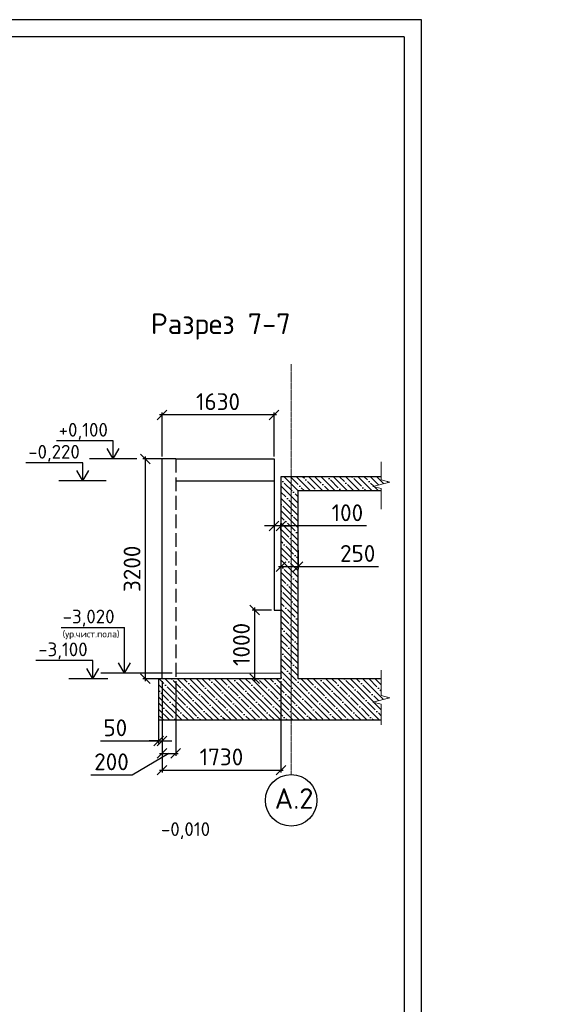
# Model space of a CAD drawing. Header units: millimetres. Extents: x 125896 to 2572636, y -120305 to 130347.
# Tile 84 of 256: x 371051 to 378834, y 40751 to 55079. Entities that reach past the tile are written whole.
import ezdxf

# ---------------------------------------------------------------- set-up
doc = ezdxf.new("R2010")
doc.units = ezdxf.units.MM
for name, pattern in [('______2', [270, 200, -70]), ('CENTER', [2, 1.25, -0.25, 0.25, -0.25]), ('CENTER2', [28.575, 19.05, -3.175, 3.175, -3.175])]:
    doc.linetypes.add(name, pattern=pattern)
for name, color, linetype in [('11', 7, 'Continuous'), ('СПДС_Оси', 7, 'Continuous'), ('Столовая - обозначения', 7, 'Continuous')]:
    doc.layers.add(name, color=color, linetype=linetype)
for name, color, linetype, lineweight in [('AF_Stena', 90, 'Continuous', 18), ('Standard', 7, 'Continuous', 25), ('ОСИ', 7, 'CENTER', 15), ('Столовая Двери и окна', 7, 'Continuous', 15), ('ТЕКСТ', 7, 'Continuous', 15)]:
    doc.layers.add(name, color=color, linetype=linetype, lineweight=lineweight)
doc.styles.get("Standard").update_dxf_attribs({"font": 'isocpeur.ttf'})
doc.styles.add('ГОСТ', font='isocpeur.ttf')
doc.dimstyles.new('Осевые', dxfattribs={"dimscale": 0.7, "dimtxt": 450, "dimasz": 400, "dimexe": 100, "dimexo": 100, "dimgap": 100, "dimtad": 1, "dimdec": 0, "dimzin": 0, "dimdsep": 46, "dimtxsty": 'Standard', "dimblk": 'OBLIQUE', "dimcen": 9, "dimdle": 100, "dimazin": 0, "dimtm": 1e-09, "dimtfac": 1, "dimtdec": 0, "dimtofl": 0, "dimtmove": 0, "dimatfit": 3, "dimfxl": 1, "dimtolj": 1, "dimtzin": 0, "dimarcsym": 0})

# ---------------------------------------------------------------- blocks, each defined once
blk = doc.blocks.new('_OBLIQUE')
at = {"color": 0, "linetype": 'ByBlock'}
blk.add_line((-0.5, -0.5), (0.5, 0.5), dxfattribs=at)
blk = doc.blocks.new('*D640')
at = {"layer": 'Defpoints', "color": 0, "linetype": 'ByBlock', "lineweight": 20, "ltscale": 13, "transparency": 16777216}
for p in [(374854, 47455), (375104, 47397), (374854, 47119)]:
    blk.add_point(p, dxfattribs=at)
at = {"layer": 'ОСИ', "color": 0, "linetype": 'ByBlock', "lineweight": -2, "ltscale": 13, "transparency": 16777216}
for p, q in [((374854, 47420), (374854, 47084)), ((375104, 47362), (375104, 47084)), ((375139, 47119), (374819, 47119)), ((376275, 47119), (375104, 47119))]:
    blk.add_line(p, q, dxfattribs=at)
at = {"layer": 'ОСИ', "color": 0, "linetype": 'ByBlock', "lineweight": -2, "ltscale": 13, "transparency": 16777216, "xscale": 140, "yscale": 140, "zscale": 140, "rotation": 180}
blk.add_blockref('_OBLIQUE', (374854, 47119), dxfattribs=at)
at = {"layer": 'ОСИ', "color": 0, "linetype": 'ByBlock', "lineweight": -2, "ltscale": 13, "transparency": 16777216, "xscale": 140, "yscale": 140, "zscale": 140}
blk.add_blockref('_OBLIQUE', (375104, 47119), dxfattribs=at)
at = {"layer": 'ОСИ', "color": 0, "linetype": 'ByBlock', "ltscale": 13, "transparency": 16777216, "insert": (375972, 47312), "char_height": 245, "attachment_point": 5}
blk.add_mtext('\\A1;250', dxfattribs=at)
blk = doc.blocks.new('*D641')
at = {"layer": 'Defpoints', "color": 0, "linetype": 'ByBlock', "lineweight": 20, "ltscale": 13, "transparency": 16777216}
for p in [(374754, 47741), (374754, 47712), (374854, 47617)]:
    blk.add_point(p, dxfattribs=at)
at = {"layer": 'ОСИ', "color": 0, "linetype": 'ByBlock', "lineweight": -2, "ltscale": 13, "transparency": 16777216}
for p, q in [((374854, 47652), (374854, 47747)), ((374754, 47712), (374614, 47712)), ((374854, 47712), (374754, 47712)), ((374754, 47706), (374754, 47677)), ((374854, 47712), (374994, 47712)), ((376100, 47712), (374854, 47712))]:
    blk.add_line(p, q, dxfattribs=at)
at = {"layer": 'ОСИ', "color": 0, "linetype": 'ByBlock', "lineweight": -2, "ltscale": 13, "transparency": 16777216, "xscale": 140, "yscale": 140, "zscale": 140}
blk.add_blockref('_OBLIQUE', (374754, 47712), dxfattribs=at)
at = {"layer": 'ОСИ', "color": 0, "linetype": 'ByBlock', "lineweight": -2, "ltscale": 13, "transparency": 16777216, "xscale": 140, "yscale": 140, "zscale": 140, "rotation": 180}
blk.add_blockref('_OBLIQUE', (374854, 47712), dxfattribs=at)
at = {"layer": 'ОСИ', "color": 0, "linetype": 'ByBlock', "ltscale": 13, "transparency": 16777216, "insert": (375822, 47904), "char_height": 245, "attachment_point": 5}
blk.add_mtext('\\A1;100', dxfattribs=at)
blk = doc.blocks.new('*D642')
at = {"layer": 'Defpoints', "color": 0, "linetype": 'ByBlock', "lineweight": 20, "ltscale": 13, "transparency": 16777216}
for p in [(373124, 49328), (373124, 48688), (374754, 48688)]:
    blk.add_point(p, dxfattribs=at)
at = {"layer": 'ОСИ', "color": 0, "linetype": 'ByBlock', "lineweight": -2, "ltscale": 13, "transparency": 16777216}
for p, q in [((374789, 49328), (373089, 49328)), ((373124, 48723), (373124, 49363)), ((374754, 48723), (374754, 49363))]:
    blk.add_line(p, q, dxfattribs=at)
at = {"layer": 'ОСИ', "color": 0, "linetype": 'ByBlock', "lineweight": -2, "ltscale": 13, "transparency": 16777216, "xscale": 140, "yscale": 140, "zscale": 140, "rotation": 180}
blk.add_blockref('_OBLIQUE', (373124, 49328), dxfattribs=at)
at = {"layer": 'ОСИ', "color": 0, "linetype": 'ByBlock', "lineweight": -2, "ltscale": 13, "transparency": 16777216, "xscale": 140, "yscale": 140, "zscale": 140}
blk.add_blockref('_OBLIQUE', (374754, 49328), dxfattribs=at)
at = {"layer": 'ОСИ', "color": 0, "linetype": 'ByBlock', "ltscale": 13, "transparency": 16777216, "insert": (373939, 49521), "char_height": 245, "attachment_point": 5}
blk.add_mtext('\\A1;1630', dxfattribs=at)
blk = doc.blocks.new('*D645')
at = {"layer": 'Defpoints', "color": 0, "linetype": 'ByBlock', "lineweight": 20, "ltscale": 13, "transparency": 16777216}
for p in [(373293, 48688), (372880, 45488), (373294, 45488)]:
    blk.add_point(p, dxfattribs=at)
at = {"layer": 'ОСИ', "color": 0, "linetype": 'ByBlock', "lineweight": -2, "ltscale": 13, "transparency": 16777216}
for p, q in [((372880, 48723), (372880, 45453)), ((373258, 48688), (372845, 48688)), ((373259, 45488), (372845, 45488))]:
    blk.add_line(p, q, dxfattribs=at)
at = {"layer": 'ОСИ', "color": 0, "linetype": 'ByBlock', "lineweight": -2, "ltscale": 13, "transparency": 16777216, "xscale": 140, "yscale": 140, "zscale": 140}
for p, rotation in [((372880, 48688), 90), ((372880, 45488), 270)]:
    blk.add_blockref('_OBLIQUE', p, dxfattribs=dict(at, rotation=rotation))
at = {"layer": 'ОСИ', "color": 0, "linetype": 'ByBlock', "ltscale": 13, "transparency": 16777216, "insert": (372687, 47088), "char_height": 245, "attachment_point": 5, "rotation": 90}
blk.add_mtext('\\A1;3200', dxfattribs=at)
blk = doc.blocks.new('*D646')
at = {"layer": 'Defpoints', "color": 0, "linetype": 'ByBlock', "lineweight": 20, "ltscale": 13, "transparency": 16777216}
for p in [(374754, 46488), (374472, 45488), (374604, 45488)]:
    blk.add_point(p, dxfattribs=at)
at = {"layer": 'ОСИ', "color": 0, "linetype": 'ByBlock', "lineweight": -2, "ltscale": 13, "transparency": 16777216}
for p, q in [((374719, 46488), (374437, 46488)), ((374472, 46523), (374472, 45453)), ((374569, 45488), (374437, 45488))]:
    blk.add_line(p, q, dxfattribs=at)
at = {"layer": 'ОСИ', "color": 0, "linetype": 'ByBlock', "lineweight": -2, "ltscale": 13, "transparency": 16777216, "xscale": 140, "yscale": 140, "zscale": 140}
for p, rotation in [((374472, 46488), 90), ((374472, 45488), 270)]:
    blk.add_blockref('_OBLIQUE', p, dxfattribs=dict(at, rotation=rotation))
at = {"layer": 'ОСИ', "color": 0, "linetype": 'ByBlock', "ltscale": 13, "transparency": 16777216, "insert": (374279, 45988), "char_height": 245, "attachment_point": 5, "rotation": 90}
blk.add_mtext('\\A1;1000', dxfattribs=at)
blk = doc.blocks.new('*D634')
at = {"layer": 'Defpoints', "color": 0, "linetype": 'ByBlock', "lineweight": 20, "ltscale": 13, "transparency": 16777216}
for p in [(373074, 45488), (373124, 45488), (373124, 44583)]:
    blk.add_point(p, dxfattribs=at)
at = {"layer": 'ОСИ', "color": 0, "linetype": 'ByBlock', "lineweight": -2, "ltscale": 13, "transparency": 16777216}
for p, q in [((373074, 45453), (373074, 44548)), ((373124, 45453), (373124, 44548)), ((372226, 44583), (373074, 44583)), ((373074, 44583), (372934, 44583)), ((373074, 44583), (373124, 44583)), ((373124, 44583), (373264, 44583))]:
    blk.add_line(p, q, dxfattribs=at)
at = {"layer": 'ОСИ', "color": 0, "linetype": 'ByBlock', "lineweight": -2, "ltscale": 13, "transparency": 16777216, "xscale": 140, "yscale": 140, "zscale": 140}
blk.add_blockref('_OBLIQUE', (373074, 44583), dxfattribs=at)
at = {"layer": 'ОСИ', "color": 0, "linetype": 'ByBlock', "lineweight": -2, "ltscale": 13, "transparency": 16777216, "xscale": 140, "yscale": 140, "zscale": 140, "rotation": 180}
blk.add_blockref('_OBLIQUE', (373124, 44583), dxfattribs=at)
at = {"layer": 'ОСИ', "color": 0, "linetype": 'ByBlock', "ltscale": 13, "transparency": 16777216, "insert": (372443, 44775), "char_height": 245, "attachment_point": 5}
blk.add_mtext('\\A1;50', dxfattribs=at)
blk = doc.blocks.new('*D635')
at = {"layer": 'Defpoints', "color": 0, "linetype": 'ByBlock', "lineweight": 20, "ltscale": 13, "transparency": 16777216}
for p in [(373124, 45488), (373324, 45488), (373324, 44402)]:
    blk.add_point(p, dxfattribs=at)
at = {"layer": 'ОСИ', "color": 0, "linetype": 'ByBlock', "lineweight": -2, "ltscale": 13, "transparency": 16777216}
for p, q in [((373124, 45453), (373124, 44367)), ((373324, 45453), (373324, 44367)), ((373224, 44402), (372690, 44087)), ((373089, 44402), (373359, 44402)), ((372690, 44087), (372085, 44087))]:
    blk.add_line(p, q, dxfattribs=at)
at = {"layer": 'ОСИ', "color": 0, "linetype": 'ByBlock', "lineweight": -2, "ltscale": 13, "transparency": 16777216, "xscale": 140, "yscale": 140, "zscale": 140, "rotation": 180}
blk.add_blockref('_OBLIQUE', (373124, 44402), dxfattribs=at)
at = {"layer": 'ОСИ', "color": 0, "linetype": 'ByBlock', "lineweight": -2, "ltscale": 13, "transparency": 16777216, "xscale": 140, "yscale": 140, "zscale": 140}
blk.add_blockref('_OBLIQUE', (373324, 44402), dxfattribs=at)
at = {"layer": 'ОСИ', "color": 0, "linetype": 'ByBlock', "ltscale": 13, "transparency": 16777216, "insert": (372388, 44280), "char_height": 245, "attachment_point": 5}
blk.add_mtext('\\A1;200', dxfattribs=at)
blk = doc.blocks.new('*D636')
at = {"layer": 'Defpoints', "color": 0, "linetype": 'ByBlock', "lineweight": 20, "ltscale": 13, "transparency": 16777216}
for p in [(373124, 45488), (374854, 45488), (374854, 44158)]:
    blk.add_point(p, dxfattribs=at)
at = {"layer": 'ОСИ', "color": 0, "linetype": 'ByBlock', "lineweight": -2, "ltscale": 13, "transparency": 16777216}
for p, q in [((373124, 45453), (373124, 44123)), ((374854, 45453), (374854, 44123)), ((373089, 44158), (374889, 44158))]:
    blk.add_line(p, q, dxfattribs=at)
at = {"layer": 'ОСИ', "color": 0, "linetype": 'ByBlock', "lineweight": -2, "ltscale": 13, "transparency": 16777216, "xscale": 140, "yscale": 140, "zscale": 140, "rotation": 180}
blk.add_blockref('_OBLIQUE', (373124, 44158), dxfattribs=at)
at = {"layer": 'ОСИ', "color": 0, "linetype": 'ByBlock', "lineweight": -2, "ltscale": 13, "transparency": 16777216, "xscale": 140, "yscale": 140, "zscale": 140}
blk.add_blockref('_OBLIQUE', (374854, 44158), dxfattribs=at)
at = {"layer": 'ОСИ', "color": 0, "linetype": 'ByBlock', "ltscale": 13, "transparency": 16777216, "insert": (373989, 44351), "char_height": 245, "attachment_point": 5}
blk.add_mtext('\\A1;1730', dxfattribs=at)

msp = doc.modelspace()

# ---------------------------------------------------------------- hatches: boundary and pattern name
at = {"layer": 'Столовая Двери и окна', "lineweight": 25, "transparency": 33554648}
h = msp.add_hatch(dxfattribs=at)
h.set_pattern_fill('ANSI35', color=256, scale=20, angle=90)
h.paths.add_polyline_path([(376190.3, 45149.3), (376440.3, 45211.8), (376315.3, 45243), (376315.3, 45270.5), (376315.3, 45488.5), (375104.1, 45488.5), (375104.1, 48228.5), (376315.3, 48228.5), (376315.3, 48229.3), (376315.3, 48256.8), (376190.3, 48288.1), (376440.3, 48350.6), (376315.3, 48381.8), (376315.3, 48409.3), (376315.3, 48428.5), (374854.1, 48428.5), (374854.1, 48228.5), (374854.1, 45488.5), (374604.1, 45488.5), (373074.1, 45488.5), (373074.1, 44888.5), (376315.3, 44888.5), (376315.3, 45090.5), (376315.3, 45118)])

# ---------------------------------------------------------------- linework, layer by layer
at = {"color": 0, "linetype": 'Continuous', "lineweight": 30, "transparency": 33554687}
for p, q in [((373124.1, 45488.5), (373124.1, 48688.5)), ((373324.1, 48688.5), (373124.1, 48688.5)), ((373324.1, 48368.5), (374754.1, 48368.5)), ((374754.1, 48368.5), (374754.1, 46488.5)), ((374854.1, 48228.5), (374854.1, 45488.5)), ((375104.1, 45488.5), (375104.1, 48228.5)), ((374754.1, 46488.5), (374854.1, 46488.5)), ((373074.1, 45488.5), (373074.1, 44888.5)), ((374604.1, 45488.5), (373074.1, 45488.5))]:
    msp.add_line(p, q, dxfattribs=at)
at = {"color": 0, "linetype": '______2', "lineweight": 30, "transparency": 33554687}
msp.add_line((373324.1, 48688.5), (373324.1, 45488.5), dxfattribs=at)
for points in [[(372413.8, 48688.5), (372413.8, 48844.8)], [(372756.1, 48688.5), (372065.8, 48688.5)], [(371969.4, 48368.5), (371969.4, 48524.8)], [(372311.6, 48368.5), (371621.3, 48368.5)], [(372578.4, 45568.5), (372578.4, 45729.3)], [(372115.2, 45488.5), (372115.2, 45649.3)], [(373271.3, 45568.5), (372230.4, 45568.5)], [(372335.1, 45488.5), (371767.1, 45488.5)]]:
    msp.add_lwpolyline(points)
at = {"layer": '11'}
for p, q in [((376898.6, 55079.2), (355953.5, 55079.2)), ((376898.6, 25379.2), (376898.6, 55079.2))]:
    msp.add_line(p, q, dxfattribs=at)
at = {"layer": '11', "lineweight": 30}
for q in [(358148.6, 54829.2), (376648.6, 25629.2)]:
    msp.add_line((376648.6, 54829.2), q, dxfattribs=at)
at = {"layer": 'AF_Stena', "color": 18, "lineweight": 20, "true_color": 0x000000}
for points in [[(376315.3, 45270.5), (376315.3, 45614.9)], [(376440.3, 45211.8), (376190.3, 45149.3)], [(376190.3, 45149.3), (376315.3, 45118)], [(376315.3, 45270.5), (376315.3, 45243)], [(376315.3, 45243), (376440.3, 45211.8)], [(376315.3, 45118), (376315.3, 45090.5)], [(376315.3, 45090.5), (376315.3, 44818.5)]]:
    msp.add_lwpolyline(points, dxfattribs=at)
at = {"layer": 'Standard', "linetype": 'Continuous', "lineweight": 30, "transparency": 33554687}
for p, q in [((374854.1, 48428.5), (374854.1, 48228.5)), ((376315.3, 48428.5), (374854.1, 48428.5)), ((375104.1, 48228.5), (376315.3, 48228.5)), ((374854.1, 45488.5), (374604.1, 45488.5)), ((376315.3, 45488.5), (375104.1, 45488.5)), ((373074.1, 44888.5), (376315.3, 44888.5))]:
    msp.add_line(p, q, dxfattribs=at)
at = {"layer": 'ОСИ', "color": 16, "linetype": 'CENTER2', "lineweight": 15, "ltscale": 0.2, "transparency": 33554687}
msp.add_line((375004.1, 44094.2, 360), (375004.1, 50065.9, 360), dxfattribs=at)
at = {"layer": 'ОСИ', "linetype": 'ByBlock', "ltscale": 13}
for points in [[(376315.3, 48409.3), (376315.3, 48645.2)], [(376440.3, 48350.6), (376190.3, 48288.1)], [(376190.3, 48288.1), (376315.3, 48256.8)], [(376315.3, 48409.3), (376315.3, 48381.8)], [(376315.3, 48381.8), (376440.3, 48350.6)], [(376315.3, 48256.8), (376315.3, 48229.3)], [(376315.3, 48229.3), (376315.3, 47957.3)]]:
    msp.add_lwpolyline(points, dxfattribs=at)
at = {"layer": 'СПДС_Оси', "linetype": 'Continuous', "lineweight": 25, "ltscale": 150}
msp.add_circle((375004.1, 43719.2, 360), 375, dxfattribs=at)
at = {"layer": 'Столовая Двери и окна', "color": 18, "lineweight": 25, "true_color": 0x000000}
for p, q in [((372413.8, 48949.4), (371586.4, 48949.4)), ((372413.8, 48688.5), (372413.8, 48949.4)), ((372413.8, 48688.5), (372326, 48839.3)), ((372413.8, 48688.5), (372501.6, 48839.3)), ((371969.4, 48629.4), (371142, 48629.4)), ((371969.4, 48368.5), (371969.4, 48629.4)), ((371969.4, 48368.5), (371881.6, 48519.3)), ((371969.4, 48368.5), (372057.1, 48519.3)), ((371653.6, 46231.9), (372578.4, 46231.9)), ((372578.4, 45568.5), (372578.4, 46231.9)), ((372115.2, 45753.9), (371287.8, 45753.9)), ((372115.2, 45488.5), (372115.2, 45753.9)), ((372578.4, 45568.5), (372490.7, 45719.3)), ((372578.4, 45568.5), (372666.2, 45719.3)), ((372115.2, 45488.5), (372027.4, 45639.3)), ((372115.2, 45488.5), (372203, 45639.3))]:
    msp.add_line(p, q, dxfattribs=at)
at = {"layer": 'Столовая Двери и окна', "color": 18, "lineweight": 30, "true_color": 0x000000}
for p, q in [((373324.1, 48688.5), (374754.1, 48688.5)), ((374754.1, 48688.5), (374754.1, 48368.5))]:
    msp.add_line(p, q, dxfattribs=at)
at = {"layer": 'Столовая Двери и окна', "color": 18, "lineweight": 20, "true_color": 0x000000}
msp.add_line((373324.1, 45568.5), (374854.1, 45568.5), dxfattribs=at)

# ---------------------------------------------------------------- texts
at = {"insert": (226281.3, 54484), "char_height": 250, "attachment_point": 1, "style": 'ГОСТ'}
msp.add_mtext_dynamic_manual_height_columns('\\A1;\\pi9384.38;{\\H1.5152x;\\P\\pi1250;Общие указания\\P\\pi250;}1.^IРабочая документация разработана в соответствии с заданием на проектирование, требованиями действующих технических регламентов, стандартов, сводов правил и других документов, содержащих установленные требования.\\P2.^IРабочая документация выполнена в соответствии со следующими нормативными и техническими документами:\\P-^IСП 20.13330.2016 "Нагрузки и Воздействия";\\P-^IСП 63.13330.2012 "Бетонные и железобетонные конструкции. Основные положения";\\P-^IСП 22.13330.2016 "Основания зданий и сооружений";\\P-^IСП 45.13330.2012 "Земляные сооружения, основания и фундаменты".\\P3.   За относительную отметку 0,000 принята отметка чистого пола первого этажа.\\P4.^IПеречень видов работ, для которых необходимо составлять акты освидетельствования скрытых работ:\\P-^Iармирование конструкций;\\P-^Iосвидетельствование опалубки перед бетонированием;\\P-^Iвыполнение сварочных работ;\\P-^Iотбор контрольных проб бетона;\\P-^Iсоответствие законченных железобетонных конструкций проекту с отображением качества работ;\\P-^Iустройство монолитных конструкций, выполняемых в зимнее время;  \\P\\pi0;  -    устройство гидроизоляции;\\P\\pi250;-^Iуплотнение грунтов и обратную засыпку.\\PЗапрещается выполнение последующих работ при отсутствии актов освидетельствования предшествующих скрытых работ во всех случаях.\\P\\pi0;        5. Проект рассчитан на производство работ в период положительных температур. В случае выполнения работ при отрицательных температурах необходимо выполнять требования СНиП часть 3 по производству работ и ППР.\\P        6. При минимальной температуре воздуха до минус 15°С допускается: выдерживание бетона в конструкции методом термоса, при предварительном разогреве бетонной смеси, форсированный электроразогрев бетона в конструкции с повторным уплотнением.\\P\\pi250;При минимальной температуре воздуха до минус 25°С допускается: обогрев бетона в греющей опалубке с помощью низкотемпературных электронагревателей, электродный сквозной прогрев бетона, электрообогрев с помощью греющего провода.\\P\\pi0;7. При отрицательной температуре воздуха уплотнение грунта обратной засыпки в траншеях должно \\Pосуществляться до достижения коэффициента уплотнения 0,98. \\PВремя уплотнения грунта в зависимости от температуры воздуха: \\P\\pi250;-^Iпри t{\\H0.7x;\\So^ ;}-5, 90-120 минут; при t{\\H0.7x;\\So^ ;\\H1.42857x;-10, 60-90 минут; }при t{\\H0.7x;\\So^ ;\\H1.42857x;-20, 40-60 минут; }при t{\\H0.7x;\\So^ ;\\H1.42857x;-30, 20-30 минут;\\P\\pi0;Работы по выполнению насыпей и обратных засыпок при отрицательных температурах должны производить с учетом следующих требований:\\P\\pi250;-^Iподготовку поверхности (основания) насыпи и обратных засыпок следует выполнять с полным удалением снега, льда, промерзшего слоя слабого и пучинистого грунта на всю его глубину;\\P-^Iотсыпку в насыпь и обратные засыпки грунтов необходимо производить при их природной влажности и в талом состоянии с содержанием комьев мерзлого грунта, не превышающим требований, приведенных в приложении М СП 45.13330.2017. Свод правил. Земляные сооружения, основания и фундаменты., и, как правило, на не промерзшие ранее отсыпанные и уплотненные слои. В отдельных случаях при согласовании с автором проекта допускается грунты отсыпать на непучинистые грунты, промерзшие на глубину не более 15 см;\\P-^Iпри пониженной влажности отсыпанных грунтов для их уплотнения следует применять более тяжелое грунтоуплотняющее оборудование; \\P-^Iработы по отсыпке и уплотнению каждого слоя должны выполнять в течение одной рабочей смены; - при выполнении насыпей из глинистых грунтов при обильном снеговыпадении все работы должны быть прекращены; - перерывы в работах по выполнению насыпей и обратных засыпок допускаются только при условиях, что за время перерыва глубина промерзания ранее уплотненных пучинистых грунтов не превысит 15 см или на время перерыва ранее уплотненные грунты утепляются специальными средствами (например, маловлажным рыхлым грунтом, который в последующем удаляется); - все работы по отсыпке грунтов и их уплотнению выполняют с повышенной интенсивностью.}', width=20474.372, gutter_width=5800, heights=[24436.9], dxfattribs=at)
at = {"layer": 'СПДС_Оси', "linetype": 'Continuous', "lineweight": 25, "ltscale": 150, "insert": (374763.6, 43895.9, 360), "char_height": 300, "width": 350.003, "attachment_point": 1}
msp.add_mtext('А.2', dxfattribs=at)
at = {"layer": 'Столовая - обозначения', "lineweight": 25}
for s, height, p in [('+0,100', 200, (371619.5, 49011.5)), ('-0,220', 200, (371175.1, 48691.5)), ('-3,020', 200, (371676.8, 46294.1)), ('(ур.чист.пола)', 100, (371676.8, 46090.5)), ('-3,100', 200, (371320.9, 45816)), ('-0,010', 200, (373107.8, 43200.2))]:
    msp.add_text(s, height=height, dxfattribs=at).set_placement(p)
at = {"layer": 'ТЕКСТ', "lineweight": 25}
msp.add_text('Разрез 7-7', height=300, dxfattribs=at).set_placement((372959.5, 50504.4, -360))

# ---------------------------------------------------------------- dimensions: what is measured, and where the dimension line sits
at = {"layer": 'ОСИ', "linetype": 'ByBlock', "ltscale": 13}
for base, p1, p2, picture, middle in [((373124.1, 49328.1), (374754.1, 48688.5), (373124.1, 48688.5), '*D642', (373939.1, 49520.6)), ((374854.1, 44158.5), (373124.1, 45488.5), (374854.1, 45488.5), '*D636', (373989.1, 44351))]:
    dim = msp.add_linear_dim(base=base, p1=p1, p2=p2, dimstyle='Осевые', override={"dimtxt": 350, "dimasz": 200, "dimexe": 50, "dimexo": 50, "dimdle": 50, "dimtmove": 1}, dxfattribs=at)
    dim.commit()
    dim.dimension.update_dxf_attribs({"geometry": picture, "text_midpoint": middle})
for base, p1, p2, picture, middle in [((372879.6, 45488.5), (373292.6, 48688.5), (373293.6, 45488.5), '*D645', (372687.1, 47088.5)), ((374471.5, 45488.5), (374754.1, 46488.5), (374604.1, 45488.5), '*D646', (374279, 45988.5))]:
    dim = msp.add_linear_dim(base=base, p1=p1, p2=p2, angle=90, dimstyle='Осевые', override={"dimtxt": 350, "dimasz": 200, "dimexe": 50, "dimexo": 50, "dimdle": 50, "dimtmove": 1}, dxfattribs=at)
    dim.commit()
    dim.dimension.update_dxf_attribs({"geometry": picture, "text_midpoint": middle})
for base, p1, p2, picture, middle in [((374754.1, 47712), (374854.1, 47616.8), (374754.1, 47741.2), '*D641', (375821.9, 47746.8)), ((374854.1, 47119.2), (375104.1, 47396.6), (374854.1, 47455), '*D640', (375972, 47079.2)), ((373324.1, 44402.2), (373124.1, 45488.5), (373324.1, 45488.5), '*D635', (372620.4, 44087.2)), ((373124.1, 44583), (373074.1, 45488.5), (373124.1, 45488.5), '*D634', (372443.4, 44474.9))]:
    dim = msp.add_linear_dim(base=base, p1=p1, p2=p2, dimstyle='Осевые', override={"dimtxt": 350, "dimasz": 200, "dimexe": 50, "dimexo": 50, "dimdle": 50, "dimtmove": 1}, dxfattribs=at)
    dim.commit()
    dim.dimension.update_dxf_attribs({"geometry": picture, "text_midpoint": middle, "dimtype": 160})

doc.saveas('drawing.dxf')
